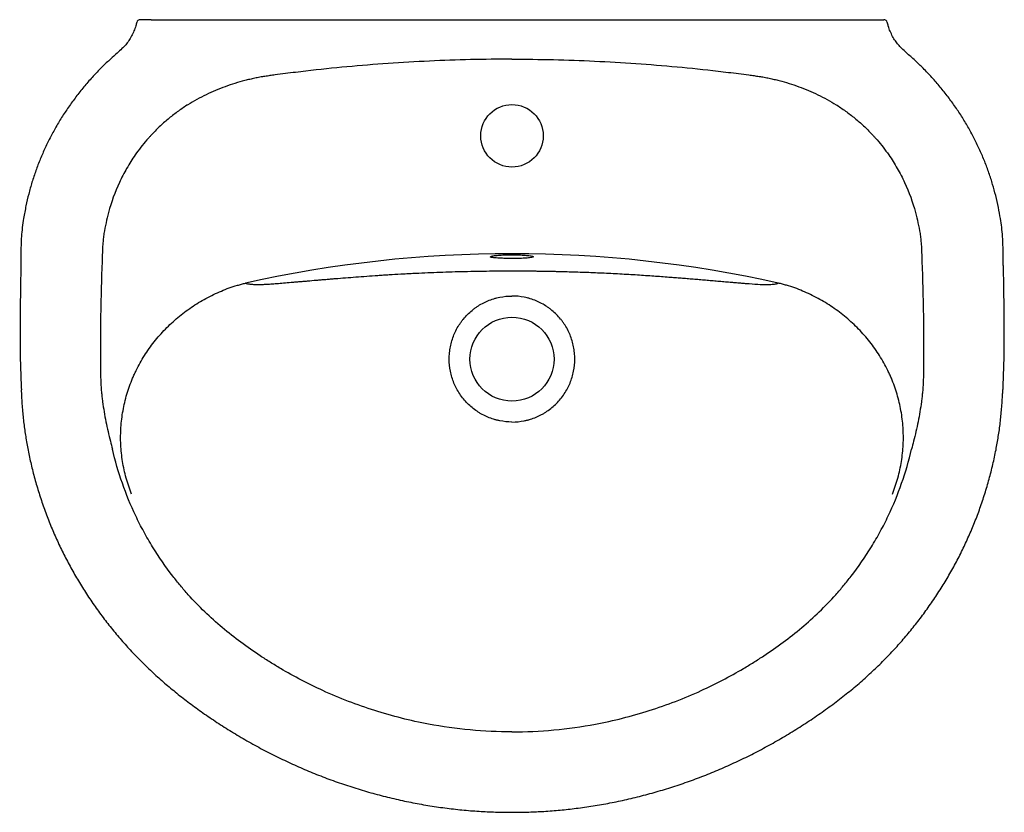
# Model space of a CAD drawing. Header units: millimetres. Extents: x 3629.054 to 3629.605, y 2138.893 to 2139.336.
import ezdxf

# ---------------------------------------------------------------- set-up
doc = ezdxf.new("R2010")
doc.units = ezdxf.units.MM
doc.layers.add('SANINDUSA', color=3, linetype='Continuous')

msp = doc.modelspace()

# ---------------------------------------------------------------- linework, layer by layer
at = {"layer": 'SANINDUSA'}
for p, q in [((3629.119424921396, 2139.334893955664), (3629.119454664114, 2139.334891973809)), ((3629.127497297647, 2139.336440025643), (3629.531175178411, 2139.336440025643)), ((3629.539247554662, 2139.334893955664), (3629.539217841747, 2139.334891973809)), ((3629.126319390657, 2139.270519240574), (3629.126307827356, 2139.270506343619)), ((3629.532353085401, 2139.270519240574), (3629.532364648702, 2139.270506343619))]:
    msp.add_line(p, q, dxfattribs=at)
for centre, radius in [((3629.329336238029, 2139.271440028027), 0.01750000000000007), ((3629.329336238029, 2139.146440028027), 0.0235)]:
    msp.add_circle(centre, radius, dxfattribs=at)
for centre, radius, start, end in [((3629.12137107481, 2139.334442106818), 0.001997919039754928, 90.02655640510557, 166.9289157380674), ((3629.537301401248, 2139.334442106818), 0.001997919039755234, 13.07108426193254, 89.97344359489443), ((3629.329336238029, 2138.525190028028), 0.6802916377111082, 77.35052198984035, 102.6494780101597)]:
    msp.add_arc(centre, radius, start, end, dxfattribs=at)
for points, knots in [([(3629.119385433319, 2139.334909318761), (3629.119238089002, 2139.33427803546), (3629.118858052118, 2139.332649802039), (3629.117917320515, 2139.330107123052), (3629.116610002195, 2139.327319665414), (3629.115063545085, 2139.324728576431), (3629.113256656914, 2139.322347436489), (3629.111063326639, 2139.320065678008), (3629.108192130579, 2139.31742546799), (3629.104410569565, 2139.314135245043), (3629.100105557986, 2139.310024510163), (3629.095504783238, 2139.305281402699), (3629.090946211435, 2139.300160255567), (3629.08647958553, 2139.294673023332), (3629.082265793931, 2139.288995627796), (3629.078322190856, 2139.283152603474), (3629.074658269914, 2139.277158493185), (3629.071282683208, 2139.271028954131), (3629.068203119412, 2139.264779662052), (3629.06542598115, 2139.258426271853), (3629.062957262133, 2139.251984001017), (3629.0607996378, 2139.245468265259), (3629.058968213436, 2139.238910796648), (3629.05740199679, 2139.232174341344), (3629.056225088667, 2139.22590013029), (3629.055370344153, 2139.220170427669), (3629.054906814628, 2139.21513082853), (3629.054686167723, 2139.209819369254), (3629.05462089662, 2139.204368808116), (3629.054583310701, 2139.200580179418), (3629.054565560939, 2139.198791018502)], [0, 0, 0, 0, 0.01248087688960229, 0.03219122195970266, 0.05207472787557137, 0.0717389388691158, 0.09020362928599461, 0.1095265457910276, 0.1326216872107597, 0.1653351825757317, 0.2060792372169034, 0.2472444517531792, 0.2926038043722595, 0.3381115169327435, 0.3835017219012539, 0.4287616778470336, 0.4738659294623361, 0.5187912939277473, 0.5635181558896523, 0.6080310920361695, 0.6523192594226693, 0.6963772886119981, 0.740205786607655, 0.7834318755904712, 0.8295708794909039, 0.863147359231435, 0.894995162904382, 0.9270108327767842, 0.965531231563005, 1, 1, 1, 1]), ([(3629.127497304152, 2139.336440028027), (3629.127084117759, 2139.336440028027), (3629.126677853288, 2139.336440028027), (3629.126078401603, 2139.336440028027), (3629.12588025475, 2139.336440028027), (3629.125487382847, 2139.336440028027), (3629.125292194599, 2139.336440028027), (3629.124724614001, 2139.336440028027), (3629.124365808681, 2139.336440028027), (3629.123687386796, 2139.336440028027), (3629.123366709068, 2139.336440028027), (3629.122794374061, 2139.336440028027), (3629.12253867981, 2139.336440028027), (3629.1222028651, 2139.336440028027), (3629.122099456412, 2139.336440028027), (3629.121913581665, 2139.336440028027), (3629.121747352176, 2139.336440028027), (3629.121620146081, 2139.336440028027), (3629.121512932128, 2139.336440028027), (3629.121469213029, 2139.336440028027), (3629.12137124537, 2139.336440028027), (3629.121348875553, 2139.336440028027), (3629.121370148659, 2139.336440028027)], [0, 0, 0, 0, 0.1250000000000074, 0.1250000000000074, 0.1875000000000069, 0.1875000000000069, 0.2500000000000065, 0.2500000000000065, 0.3750000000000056, 0.3750000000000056, 0.5000000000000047, 0.5000000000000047, 0.6250000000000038, 0.6250000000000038, 0.6875000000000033, 0.6875000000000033, 0.7500000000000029, 0.8125000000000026, 0.8125000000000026, 0.8750000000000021, 0.8750000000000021, 1, 1, 1, 1]), ([(3629.531175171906, 2139.336440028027), (3629.531588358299, 2139.336440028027), (3629.53199462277, 2139.336440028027), (3629.532594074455, 2139.336440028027), (3629.532792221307, 2139.336440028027), (3629.53318509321, 2139.336440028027), (3629.533380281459, 2139.336440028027), (3629.533947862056, 2139.336440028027), (3629.534306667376, 2139.336440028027), (3629.534985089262, 2139.336440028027), (3629.53530576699, 2139.336440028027), (3629.535878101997, 2139.336440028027), (3629.536133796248, 2139.336440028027), (3629.536469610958, 2139.336440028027), (3629.536573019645, 2139.336440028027), (3629.536758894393, 2139.336440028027), (3629.536925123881, 2139.336440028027), (3629.537052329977, 2139.336440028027), (3629.53715954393, 2139.336440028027), (3629.537203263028, 2139.336440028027), (3629.537301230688, 2139.336440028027), (3629.537323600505, 2139.336440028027), (3629.537302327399, 2139.336440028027)], [0, 0, 0, 0, 0.1250000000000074, 0.1250000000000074, 0.1875000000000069, 0.1875000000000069, 0.2500000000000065, 0.2500000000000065, 0.3750000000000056, 0.3750000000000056, 0.5000000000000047, 0.5000000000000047, 0.6250000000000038, 0.6250000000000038, 0.6875000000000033, 0.6875000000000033, 0.7500000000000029, 0.8125000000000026, 0.8125000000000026, 0.8750000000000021, 0.8750000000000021, 1, 1, 1, 1]), ([(3629.604101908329, 2139.198856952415), (3629.604097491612, 2139.199520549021), (3629.60407515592, 2139.202876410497), (3629.60402493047, 2139.208309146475), (3629.603802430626, 2139.214781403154), (3629.603297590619, 2139.22018701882), (3629.602494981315, 2139.225572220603), (3629.601405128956, 2139.231508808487), (3629.599959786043, 2139.23787954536), (3629.59820871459, 2139.244340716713), (3629.596168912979, 2139.25068977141), (3629.593792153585, 2139.257073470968), (3629.591110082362, 2139.263379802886), (3629.588126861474, 2139.269595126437), (3629.584846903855, 2139.275704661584), (3629.581275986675, 2139.281693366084), (3629.577420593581, 2139.287545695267), (3629.573288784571, 2139.293246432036), (3629.56888923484, 2139.298778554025), (3629.564232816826, 2139.304131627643), (3629.559539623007, 2139.309052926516), (3629.554781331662, 2139.313681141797), (3629.550666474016, 2139.317247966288), (3629.547472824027, 2139.320198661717), (3629.545392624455, 2139.322384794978), (3629.54368325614, 2139.324628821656), (3629.54217384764, 2139.32711431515), (3629.540834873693, 2139.32991064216), (3629.539843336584, 2139.332538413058), (3629.539447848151, 2139.334241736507), (3629.539292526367, 2139.334910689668)], [0, 0, 0, 0, 0.01278935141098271, 0.06467678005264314, 0.1047085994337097, 0.137556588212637, 0.1692451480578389, 0.2096119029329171, 0.2538559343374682, 0.2951038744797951, 0.338588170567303, 0.3823291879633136, 0.4263389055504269, 0.4706154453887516, 0.5151513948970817, 0.5599341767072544, 0.6049473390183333, 0.6501698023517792, 0.6955780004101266, 0.7411264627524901, 0.7868559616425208, 0.8266049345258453, 0.8689999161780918, 0.8917807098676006, 0.9103894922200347, 0.9270744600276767, 0.9460455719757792, 0.9663221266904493, 0.9867735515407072, 1, 1, 1, 1]), ([(3629.329336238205, 2139.314338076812), (3629.313916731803, 2139.314338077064), (3629.298495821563, 2139.313979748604), (3629.267718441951, 2139.312552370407), (3629.252356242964, 2139.311483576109), (3629.229352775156, 2139.309346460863), (3629.221691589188, 2139.308545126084), (3629.210209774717, 2139.307209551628), (3629.206383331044, 2139.306741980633), (3629.200648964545, 2139.306007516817), (3629.197783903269, 2139.305632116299), (3629.194922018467, 2139.305244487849), (3629.193014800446, 2139.304983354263), (3629.192061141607, 2139.30485297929), (3629.190159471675, 2139.304570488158), (3629.189211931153, 2139.304416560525), (3629.187327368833, 2139.304068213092), (3629.1863892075, 2139.30387817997), (3629.184518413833, 2139.303476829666), (3629.183585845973, 2139.303265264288), (3629.181724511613, 2139.302827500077), (3629.180796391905, 2139.302598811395), (3629.176170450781, 2139.301398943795), (3629.172516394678, 2139.300259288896), (3629.167106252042, 2139.298276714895), (3629.165314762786, 2139.297570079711), (3629.161755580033, 2139.296065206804), (3629.159986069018, 2139.29526584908), (3629.154727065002, 2139.292730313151), (3629.151313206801, 2139.290869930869), (3629.147993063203, 2139.288836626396)], [0, 0, 0, 0, 0.2499999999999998, 0.2499999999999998, 0.4999999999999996, 0.4999999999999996, 0.6249999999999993, 0.6249999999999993, 0.6874999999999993, 0.6874999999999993, 0.7187499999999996, 0.7343749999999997, 0.7343749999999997, 0.7499999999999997, 0.7499999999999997, 0.7656249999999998, 0.7656249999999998, 0.7812499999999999, 0.7812499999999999, 0.796875, 0.796875, 0.8125000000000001, 0.8125000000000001, 0.8749999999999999, 0.8749999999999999, 0.90625, 0.90625, 0.9375, 0.9375, 1, 1, 1, 1]), ([(3629.329336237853, 2139.314338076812), (3629.344755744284, 2139.314338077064), (3629.360176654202, 2139.313979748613), (3629.390954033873, 2139.312552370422), (3629.406316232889, 2139.311483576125), (3629.429319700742, 2139.309346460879), (3629.436980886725, 2139.308545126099), (3629.448462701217, 2139.307209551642), (3629.452289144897, 2139.306741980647), (3629.458023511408, 2139.306007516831), (3629.460888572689, 2139.305632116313), (3629.463750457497, 2139.305244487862), (3629.465657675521, 2139.304983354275), (3629.466611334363, 2139.304852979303), (3629.468513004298, 2139.304570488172), (3629.469460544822, 2139.304416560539), (3629.471345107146, 2139.304068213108), (3629.472283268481, 2139.303878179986), (3629.474154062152, 2139.303476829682), (3629.475086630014, 2139.303265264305), (3629.476947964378, 2139.302827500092), (3629.477876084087, 2139.302598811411), (3629.482502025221, 2139.301398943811), (3629.486156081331, 2139.300259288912), (3629.491566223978, 2139.29827671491), (3629.493357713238, 2139.297570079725), (3629.496916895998, 2139.296065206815), (3629.498686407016, 2139.295265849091), (3629.503945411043, 2139.292730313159), (3629.507359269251, 2139.290869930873), (3629.510679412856, 2139.288836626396)], [0, 0, 0, 0, 0.2499999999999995, 0.2499999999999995, 0.499999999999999, 0.499999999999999, 0.6249999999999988, 0.6249999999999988, 0.6874999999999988, 0.6874999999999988, 0.7187499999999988, 0.7343749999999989, 0.7343749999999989, 0.7499999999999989, 0.7499999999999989, 0.765624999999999, 0.765624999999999, 0.7812499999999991, 0.7812499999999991, 0.7968749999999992, 0.7968749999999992, 0.8124999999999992, 0.8124999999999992, 0.8749999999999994, 0.8749999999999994, 0.9062499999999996, 0.9062499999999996, 0.9374999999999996, 0.9374999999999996, 1, 1, 1, 1]), ([(3629.147475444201, 2139.288506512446), (3629.145658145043, 2139.287299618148), (3629.143864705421, 2139.286061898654), (3629.140350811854, 2139.283492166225), (3629.138632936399, 2139.282156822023), (3629.135284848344, 2139.279372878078), (3629.133651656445, 2139.277924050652), (3629.130481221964, 2139.274922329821), (3629.128945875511, 2139.273371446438), (3629.127460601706, 2139.271770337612)], [0, 0, 0, 0, 0.25, 0.25, 0.5, 0.5, 0.75, 0.75, 1, 1, 1, 1]), ([(3629.511197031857, 2139.288506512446), (3629.513014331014, 2139.287299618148), (3629.514807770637, 2139.286061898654), (3629.518321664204, 2139.283492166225), (3629.520039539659, 2139.282156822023), (3629.523387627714, 2139.279372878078), (3629.525020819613, 2139.277924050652), (3629.528191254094, 2139.274922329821), (3629.529726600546, 2139.273371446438), (3629.531211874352, 2139.271770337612)], [0, 0, 0, 0, 0.25, 0.25, 0.5, 0.5, 0.75, 0.75, 1, 1, 1, 1]), ([(3629.118594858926, 2139.260764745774), (3629.117736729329, 2139.259533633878), (3629.11690682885, 2139.258285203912), (3629.115308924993, 2139.255763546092), (3629.114539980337, 2139.254488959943), (3629.112322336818, 2139.250624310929), (3629.110963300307, 2139.247993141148), (3629.107233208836, 2139.239940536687), (3629.10520711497, 2139.234360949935), (3629.103655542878, 2139.228563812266)], [0, 0, 0, 0, 0.1250000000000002, 0.1250000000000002, 0.2500000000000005, 0.2500000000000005, 0.5, 0.5, 1, 1, 1, 1]), ([(3629.540077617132, 2139.260764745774), (3629.540935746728, 2139.259533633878), (3629.541765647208, 2139.258285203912), (3629.543363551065, 2139.255763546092), (3629.544132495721, 2139.254488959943), (3629.54635013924, 2139.250624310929), (3629.547709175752, 2139.247993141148), (3629.551439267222, 2139.239940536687), (3629.553465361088, 2139.234360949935), (3629.55501693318, 2139.228563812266)], [0, 0, 0, 0, 0.1250000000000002, 0.1250000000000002, 0.2500000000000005, 0.2500000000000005, 0.5, 0.5, 1, 1, 1, 1]), ([(3629.103655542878, 2139.228563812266), (3629.103132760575, 2139.226610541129), (3629.102666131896, 2139.224649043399), (3629.101819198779, 2139.220713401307), (3629.101431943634, 2139.218740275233), (3629.100964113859, 2139.215764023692), (3629.100829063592, 2139.214768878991), (3629.100607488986, 2139.212771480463), (3629.100519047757, 2139.211769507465), (3629.100309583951, 2139.208755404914), (3629.100238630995, 2139.206735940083), (3629.100161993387, 2139.204717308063)], [0, 0, 0, 0, 0.2500000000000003, 0.2500000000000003, 0.5000000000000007, 0.5000000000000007, 0.6249999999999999, 0.6249999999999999, 0.7499999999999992, 0.7499999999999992, 1, 1, 1, 1]), ([(3629.55501693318, 2139.228563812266), (3629.555539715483, 2139.226610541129), (3629.556006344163, 2139.224649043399), (3629.556853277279, 2139.220713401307), (3629.557240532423, 2139.218740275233), (3629.557708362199, 2139.215764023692), (3629.557843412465, 2139.214768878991), (3629.558064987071, 2139.212771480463), (3629.558153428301, 2139.211769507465), (3629.558362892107, 2139.208755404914), (3629.558433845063, 2139.206735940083), (3629.55851048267, 2139.204717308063)], [0, 0, 0, 0, 0.2499999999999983, 0.2499999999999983, 0.4999999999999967, 0.4999999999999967, 0.6249999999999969, 0.6249999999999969, 0.7499999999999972, 0.7499999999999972, 1, 1, 1, 1]), ([(3629.100161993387, 2139.204717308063), (3629.099788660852, 2139.194883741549), (3629.09948637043, 2139.185048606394), (3629.099209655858, 2139.170292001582), (3629.099146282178, 2139.165372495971), (3629.099082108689, 2139.15553210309), (3629.099085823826, 2139.150611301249), (3629.099088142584, 2139.145690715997)], [0, 0, 0, 0, 0.5000000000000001, 0.5000000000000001, 0.75, 0.75, 1, 1, 1, 1]), ([(3629.324838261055, 2139.202841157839), (3629.323637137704, 2139.202885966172), (3629.321684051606, 2139.202958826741), (3629.319293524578, 2139.203158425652), (3629.317723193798, 2139.203410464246), (3629.317096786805, 2139.203684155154), (3629.317548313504, 2139.203848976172), (3629.31767208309, 2139.203894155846)], [0, 0, 0, 0, 0.2497479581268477, 0.4061025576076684, 0.6558451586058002, 0.9056624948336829, 1, 1, 1, 1]), ([(3629.31767208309, 2139.203894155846), (3629.31779791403, 2139.203968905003), (3629.31812585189, 2139.204163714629), (3629.320123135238, 2139.204460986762), (3629.323237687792, 2139.204724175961), (3629.326522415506, 2139.20485488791), (3629.328600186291, 2139.204866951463), (3629.329336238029, 2139.204871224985)], [0, 0, 0, 0, 0.1493397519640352, 0.3892060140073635, 0.6289572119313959, 0.8685578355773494, 1, 1, 1, 1]), ([(3629.340900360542, 2139.203460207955), (3629.340896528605, 2139.203456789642), (3629.340764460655, 2139.203338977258), (3629.339273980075, 2139.20314862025), (3629.336530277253, 2139.20292667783), (3629.332991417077, 2139.202804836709), (3629.330301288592, 2139.202777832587), (3629.327614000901, 2139.20278158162), (3629.326134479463, 2139.202813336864), (3629.324838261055, 2139.202841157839)], [0, 0, 0, 0, 0.005945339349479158, 0.2049064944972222, 0.4037044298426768, 0.6023853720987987, 0.7732697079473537, 0.8013601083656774, 1, 1, 1, 1]), ([(3629.329336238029, 2139.204871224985), (3629.331012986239, 2139.204857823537), (3629.332425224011, 2139.20484728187), (3629.335094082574, 2139.204740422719), (3629.338298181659, 2139.204490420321), (3629.340425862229, 2139.204189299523), (3629.340831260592, 2139.203986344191), (3629.340996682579, 2139.203903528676)], [0, 0, 0, 0, 0.01477590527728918, 0.2817079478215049, 0.5487399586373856, 0.8158642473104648, 0.9999999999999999, 0.9999999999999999, 0.9999999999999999, 0.9999999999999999]), ([(3629.340996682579, 2139.203903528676), (3629.341111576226, 2139.203866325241), (3629.341585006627, 2139.203713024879), (3629.341195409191, 2139.203569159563), (3629.340900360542, 2139.203460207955)], [0, 0, 0, 0, 0.2426832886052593, 1, 1, 1, 1]), ([(3629.55851048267, 2139.204717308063), (3629.558883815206, 2139.194883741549), (3629.559186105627, 2139.185048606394), (3629.5594628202, 2139.170292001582), (3629.55952619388, 2139.165372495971), (3629.559590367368, 2139.15553210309), (3629.559586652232, 2139.150611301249), (3629.559584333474, 2139.145690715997)], [0, 0, 0, 0, 0.5000000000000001, 0.5000000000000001, 0.75, 0.75, 1, 1, 1, 1]), ([(3629.054626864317, 2139.198786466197), (3629.05458557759, 2139.196416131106), (3629.054245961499, 2139.176918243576), (3629.053911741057, 2139.1537084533), (3629.054738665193, 2139.132901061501), (3629.054885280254, 2139.129211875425)], [0, 0, 0, 0, 0.1022176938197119, 0.8408216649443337, 1, 1, 1, 1]), ([(3629.604044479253, 2139.198852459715), (3629.604086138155, 2139.196460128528), (3629.604426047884, 2139.17694025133), (3629.604761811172, 2139.153786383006), (3629.603939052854, 2139.133056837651), (3629.603795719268, 2139.129445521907)], [0, 0, 0, 0, 0.1034156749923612, 0.8438051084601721, 1, 1, 1, 1]), ([(3629.18035975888, 2139.188969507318), (3629.180581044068, 2139.188902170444), (3629.180816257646, 2139.188836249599), (3629.181332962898, 2139.188710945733), (3629.181615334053, 2139.18865148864), (3629.182005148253, 2139.188583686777), (3629.182084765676, 2139.188570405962), (3629.182247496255, 2139.188544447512), (3629.182330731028, 2139.188531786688), (3629.182573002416, 2139.188493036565), (3629.182731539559, 2139.188467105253), (3629.183095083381, 2139.188422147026), (3629.183286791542, 2139.18840135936), (3629.18368351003, 2139.188362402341), (3629.183890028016, 2139.188344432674), (3629.184538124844, 2139.188295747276), (3629.185008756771, 2139.188270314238), (3629.186047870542, 2139.188237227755), (3629.186616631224, 2139.188229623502), (3629.187856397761, 2139.188233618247), (3629.188527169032, 2139.18824512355), (3629.189985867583, 2139.188289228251), (3629.190763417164, 2139.188320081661), (3629.192045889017, 2139.188385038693), (3629.192493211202, 2139.188409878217), (3629.193434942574, 2139.188466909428), (3629.193928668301, 2139.188498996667), (3629.195473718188, 2139.188604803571), (3629.196590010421, 2139.188688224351), (3629.198961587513, 2139.188873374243), (3629.200218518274, 2139.188975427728), (3629.202889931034, 2139.189199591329), (3629.204298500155, 2139.189320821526), (3629.206460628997, 2139.189506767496), (3629.207188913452, 2139.189569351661), (3629.208659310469, 2139.189695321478), (3629.210150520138, 2139.189823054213), (3629.211697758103, 2139.18995615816), (3629.213280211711, 2139.190092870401), (3629.214091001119, 2139.190163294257), (3629.216567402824, 2139.190378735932), (3629.218274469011, 2139.190527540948), (3629.220857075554, 2139.190749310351), (3629.221721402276, 2139.190822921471), (3629.2234574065, 2139.190968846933), (3629.22432719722, 2139.191041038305), (3629.226080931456, 2139.191185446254), (3629.226965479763, 2139.19125773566), (3629.228759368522, 2139.191403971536), (3629.22966728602, 2139.191477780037), (3629.232421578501, 2139.191700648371), (3629.234298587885, 2139.191851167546), (3629.240032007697, 2139.192303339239), (3629.243991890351, 2139.192605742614), (3629.25011940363, 2139.19304883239), (3629.25219419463, 2139.193194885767), (3629.255342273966, 2139.193409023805), (3629.256398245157, 2139.193479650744), (3629.258521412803, 2139.193618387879), (3629.259589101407, 2139.193686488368), (3629.262804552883, 2139.193886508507), (3629.264965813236, 2139.194014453), (3629.268261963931, 2139.194200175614), (3629.269370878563, 2139.194261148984), (3629.2715905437, 2139.194379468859), (3629.274928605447, 2139.194552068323), (3629.278288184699, 2139.194709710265), (3629.282779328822, 2139.194906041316), (3629.285028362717, 2139.194997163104), (3629.291797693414, 2139.195249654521), (3629.29637070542, 2139.195391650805), (3629.305631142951, 2139.195623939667), (3629.310320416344, 2139.195714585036), (3629.317414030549, 2139.195806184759), (3629.319788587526, 2139.195829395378), (3629.324553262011, 2139.195860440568), (3629.32694378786, 2139.195868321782), (3629.329336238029, 2139.195866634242)], [0, 0, 0, 0, 0.03125000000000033, 0.03125000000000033, 0.06250000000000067, 0.06250000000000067, 0.07031250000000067, 0.07031250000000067, 0.07812500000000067, 0.07812500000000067, 0.09375000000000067, 0.09375000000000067, 0.1093750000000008, 0.1093750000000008, 0.1250000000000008, 0.1250000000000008, 0.1562500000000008, 0.1562500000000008, 0.1875000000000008, 0.1875000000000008, 0.2187500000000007, 0.2187500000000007, 0.2500000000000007, 0.2500000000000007, 0.2656250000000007, 0.2656250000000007, 0.2812500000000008, 0.2812500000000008, 0.3125000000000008, 0.3125000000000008, 0.3437500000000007, 0.3437500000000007, 0.3750000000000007, 0.3750000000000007, 0.3906250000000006, 0.3906250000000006, 0.4062500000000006, 0.4218750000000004, 0.4218750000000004, 0.4375000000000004, 0.4375000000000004, 0.4687500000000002, 0.4687500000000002, 0.4843750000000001, 0.4843750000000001, 0.4999999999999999, 0.4999999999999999, 0.5156249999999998, 0.5156249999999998, 0.5312499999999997, 0.5312499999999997, 0.5624999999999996, 0.5624999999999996, 0.6249999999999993, 0.6249999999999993, 0.6562499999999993, 0.6562499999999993, 0.6718749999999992, 0.6718749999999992, 0.6874999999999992, 0.6874999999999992, 0.7187499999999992, 0.7187499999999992, 0.7343749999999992, 0.7343749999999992, 0.7499999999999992, 0.7812499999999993, 0.7812499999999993, 0.8124999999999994, 0.8124999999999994, 0.8749999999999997, 0.8749999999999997, 0.9374999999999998, 0.9374999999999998, 0.9687499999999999, 0.9687499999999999, 1, 1, 1, 1]), ([(3629.329336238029, 2139.19586676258), (3629.329786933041, 2139.195866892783), (3629.330686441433, 2139.195867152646), (3629.332032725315, 2139.195865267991), (3629.333373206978, 2139.195861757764), (3629.33470787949, 2139.195856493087), (3629.336036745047, 2139.195849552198), (3629.337359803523, 2139.195840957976), (3629.338677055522, 2139.195830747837), (3629.339988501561, 2139.19581895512), (3629.341294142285, 2139.195805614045), (3629.342593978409, 2139.195790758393), (3629.343888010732, 2139.195774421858), (3629.34517624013, 2139.19575663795), (3629.346458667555, 2139.195737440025), (3629.347735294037, 2139.195716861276), (3629.34900612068, 2139.195694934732), (3629.350271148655, 2139.195671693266), (3629.351530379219, 2139.195647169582), (3629.352783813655, 2139.19562139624), (3629.354031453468, 2139.195594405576), (3629.355273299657, 2139.195566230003), (3629.356509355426, 2139.19553690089), (3629.357739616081, 2139.19550645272), (3629.358964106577, 2139.19547490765), (3629.361386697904, 2139.195410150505), (3629.365022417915, 2139.195303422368), (3629.369874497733, 2139.19513978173), (3629.374771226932, 2139.194952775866), (3629.37971267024, 2139.194741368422), (3629.384698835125, 2139.194504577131), (3629.391330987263, 2139.1941575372), (3629.399378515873, 2139.193677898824), (3629.408550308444, 2139.193057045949), (3629.415514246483, 2139.19254092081), (3629.42055152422, 2139.192153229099), (3629.423932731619, 2139.191888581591), (3629.427326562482, 2139.191617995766), (3629.430732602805, 2139.191341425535), (3629.434151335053, 2139.191058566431), (3629.437581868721, 2139.190769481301), (3629.440444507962, 2139.190523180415), (3629.442743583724, 2139.190323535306), (3629.444479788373, 2139.19017317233), (3629.446207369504, 2139.190023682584), (3629.447925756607, 2139.18987529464), (3629.449635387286, 2139.189727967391), (3629.451612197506, 2139.189558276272), (3629.453794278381, 2139.189370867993), (3629.456113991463, 2139.189172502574), (3629.458247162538, 2139.188993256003), (3629.462006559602, 2139.18868726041), (3629.466890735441, 2139.188342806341), (3629.471701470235, 2139.188182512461), (3629.475011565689, 2139.188323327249), (3629.476759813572, 2139.188575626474), (3629.477788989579, 2139.188817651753), (3629.478128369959, 2139.188916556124), (3629.478310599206, 2139.18896966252)], [0, 0, 0, 0, 0.00676272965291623, 0.01349722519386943, 0.0202039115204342, 0.02688321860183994, 0.03353558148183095, 0.04016144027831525, 0.04676124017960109, 0.05333543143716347, 0.05988446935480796, 0.06640881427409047, 0.07290893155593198, 0.07938529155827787, 0.0858383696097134, 0.09226864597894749, 0.09867660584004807, 0.1050627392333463, 0.1114275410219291, 0.1177715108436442, 0.1240951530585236, 0.1303989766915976, 0.1366834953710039, 0.1429492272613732, 0.149196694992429, 0.1554264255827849, 0.1801035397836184, 0.2052042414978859, 0.2307522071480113, 0.256769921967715, 0.283278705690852, 0.3102987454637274, 0.3636548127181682, 0.4150158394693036, 0.4645592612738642, 0.4846834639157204, 0.505274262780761, 0.5263483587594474, 0.5479213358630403, 0.5700077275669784, 0.5926210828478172, 0.6157740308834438, 0.6277152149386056, 0.6397750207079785, 0.6519565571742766, 0.664262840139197, 0.6766967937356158, 0.6892612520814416, 0.7081012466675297, 0.7259389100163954, 0.7427818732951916, 0.7586393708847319, 0.8178137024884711, 0.8737778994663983, 0.9194522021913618, 0.9702385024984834, 0.9840196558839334, 1, 1, 1, 1]), ([(3629.116595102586, 2139.070821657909), (3629.115997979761, 2139.072305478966), (3629.115441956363, 2139.073807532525), (3629.114416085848, 2139.0768376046), (3629.113944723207, 2139.078370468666), (3629.112665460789, 2139.082988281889), (3629.11199235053, 2139.086087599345), (3629.110994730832, 2139.092326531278), (3629.110670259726, 2139.095466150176), (3629.110446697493, 2139.10020599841), (3629.110416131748, 2139.101791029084), (3629.110437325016, 2139.104176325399), (3629.110455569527, 2139.104972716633), (3629.110514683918, 2139.106568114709), (3629.110555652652, 2139.107368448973), (3629.110816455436, 2139.111357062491), (3629.111202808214, 2139.114505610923), (3629.112316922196, 2139.12072134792), (3629.113044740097, 2139.123788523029), (3629.114839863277, 2139.129841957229), (3629.115907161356, 2139.132828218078), (3629.117459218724, 2139.13650909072), (3629.117780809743, 2139.137243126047), (3629.118441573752, 2139.138696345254), (3629.118781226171, 2139.139416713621), (3629.119827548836, 2139.141559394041), (3629.120561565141, 2139.142963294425), (3629.122870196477, 2139.1471032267), (3629.12455113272, 2139.149767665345), (3629.128188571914, 2139.154910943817), (3629.130145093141, 2139.157389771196), (3629.133286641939, 2139.160968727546), (3629.134369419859, 2139.162139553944), (3629.136600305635, 2139.164429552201), (3629.137741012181, 2139.165541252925), (3629.141236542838, 2139.168779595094), (3629.143664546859, 2139.170809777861), (3629.148708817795, 2139.174622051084), (3629.151324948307, 2139.17640428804), (3629.155391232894, 2139.17889084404), (3629.15677128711, 2139.179688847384), (3629.159576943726, 2139.181218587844), (3629.160994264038, 2139.181945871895), (3629.165290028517, 2139.184014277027), (3629.168211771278, 2139.185243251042), (3629.172689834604, 2139.186840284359), (3629.174198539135, 2139.187331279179), (3629.176488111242, 2139.187999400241), (3629.177255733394, 2139.188210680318), (3629.17880043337, 2139.188608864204), (3629.179579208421, 2139.18879614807), (3629.180359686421, 2139.188969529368)], [0, 0, 0, 0, 0.03124999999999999, 0.03124999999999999, 0.06249999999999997, 0.06249999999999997, 0.1249999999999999, 0.1249999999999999, 0.1874999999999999, 0.1874999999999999, 0.2187499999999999, 0.2187499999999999, 0.2343750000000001, 0.2343750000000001, 0.2500000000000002, 0.2500000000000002, 0.3125000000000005, 0.3125000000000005, 0.3750000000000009, 0.3750000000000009, 0.4375000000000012, 0.4375000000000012, 0.4531250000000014, 0.4531250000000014, 0.4687500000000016, 0.4687500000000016, 0.5000000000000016, 0.5000000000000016, 0.5625000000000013, 0.5625000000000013, 0.625000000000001, 0.625000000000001, 0.6562500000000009, 0.6562500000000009, 0.6875000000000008, 0.6875000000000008, 0.7500000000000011, 0.7500000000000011, 0.8125000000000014, 0.8125000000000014, 0.8437500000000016, 0.8437500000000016, 0.8750000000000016, 0.8750000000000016, 0.9375000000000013, 0.9375000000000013, 0.9687500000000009, 0.9687500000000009, 0.9843750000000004, 0.9843750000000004, 1, 1, 1, 1]), ([(3629.542077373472, 2139.070821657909), (3629.542674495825, 2139.072305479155), (3629.543230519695, 2139.073807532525), (3629.54425639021, 2139.0768376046), (3629.544727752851, 2139.078370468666), (3629.546007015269, 2139.082988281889), (3629.546680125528, 2139.086087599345), (3629.547677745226, 2139.092326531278), (3629.548002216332, 2139.095466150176), (3629.548225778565, 2139.10020599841), (3629.54825634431, 2139.101791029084), (3629.548235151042, 2139.104176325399), (3629.54821690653, 2139.104972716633), (3629.54815779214, 2139.106568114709), (3629.548116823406, 2139.107368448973), (3629.547856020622, 2139.111357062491), (3629.547469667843, 2139.114505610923), (3629.546355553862, 2139.12072134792), (3629.545627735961, 2139.123788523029), (3629.543832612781, 2139.129841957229), (3629.542765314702, 2139.132828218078), (3629.541213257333, 2139.13650909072), (3629.540891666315, 2139.137243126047), (3629.540230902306, 2139.138696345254), (3629.539891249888, 2139.139416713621), (3629.538844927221, 2139.141559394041), (3629.538110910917, 2139.142963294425), (3629.535802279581, 2139.1471032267), (3629.534121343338, 2139.149767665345), (3629.530483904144, 2139.154910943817), (3629.528527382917, 2139.157389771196), (3629.525385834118, 2139.160968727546), (3629.524303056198, 2139.162139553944), (3629.522072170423, 2139.164429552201), (3629.520931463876, 2139.165541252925), (3629.51743593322, 2139.168779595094), (3629.515007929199, 2139.170809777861), (3629.509963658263, 2139.174622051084), (3629.507347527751, 2139.17640428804), (3629.503281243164, 2139.17889084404), (3629.501901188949, 2139.179688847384), (3629.499095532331, 2139.181218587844), (3629.49767821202, 2139.181945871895), (3629.493382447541, 2139.184014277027), (3629.49046070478, 2139.185243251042), (3629.485982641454, 2139.186840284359), (3629.484473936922, 2139.187331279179), (3629.482184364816, 2139.187999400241), (3629.481416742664, 2139.188210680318), (3629.479872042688, 2139.188608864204), (3629.479093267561, 2139.18879614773), (3629.478312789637, 2139.188969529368)], [0, 0, 0, 0, 0.03124999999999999, 0.03124999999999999, 0.06249999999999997, 0.06249999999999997, 0.1249999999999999, 0.1249999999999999, 0.1874999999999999, 0.1874999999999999, 0.2187499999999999, 0.2187499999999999, 0.2343750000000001, 0.2343750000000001, 0.2500000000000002, 0.2500000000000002, 0.3125000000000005, 0.3125000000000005, 0.3750000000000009, 0.3750000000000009, 0.4375000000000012, 0.4375000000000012, 0.4531250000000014, 0.4531250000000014, 0.4687500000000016, 0.4687500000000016, 0.5000000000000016, 0.5000000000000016, 0.5625000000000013, 0.5625000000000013, 0.625000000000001, 0.625000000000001, 0.6562500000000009, 0.6562500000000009, 0.6875000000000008, 0.6875000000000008, 0.7500000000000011, 0.7500000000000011, 0.8125000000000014, 0.8125000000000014, 0.8437500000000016, 0.8437500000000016, 0.8750000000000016, 0.8750000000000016, 0.9375000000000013, 0.9375000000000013, 0.9687500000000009, 0.9687500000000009, 0.9843750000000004, 0.9843750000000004, 1, 1, 1, 1]), ([(3629.329336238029, 2139.111262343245), (3629.32701237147, 2139.111262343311), (3629.324713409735, 2139.111493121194), (3629.321870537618, 2139.112067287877), (3629.321303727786, 2139.112196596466), (3629.320183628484, 2139.112481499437), (3629.319629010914, 2139.112637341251), (3629.317981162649, 2139.113144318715), (3629.316903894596, 2139.113534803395), (3629.314791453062, 2139.114419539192), (3629.313756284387, 2139.114913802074), (3629.312235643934, 2139.115734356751), (3629.311734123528, 2139.116021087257), (3629.310741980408, 2139.11662141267), (3629.310252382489, 2139.116934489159), (3629.307857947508, 2139.118549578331), (3629.306091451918, 2139.120010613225), (3629.303660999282, 2139.122450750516), (3629.302887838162, 2139.123306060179), (3629.301418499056, 2139.12510394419), (3629.300732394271, 2139.12603440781), (3629.298824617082, 2139.128904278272), (3629.297747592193, 2139.130926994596), (3629.296428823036, 2139.134127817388), (3629.296038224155, 2139.135227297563), (3629.295374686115, 2139.137435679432), (3629.295099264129, 2139.138549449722), (3629.29443852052, 2139.141918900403), (3629.294218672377, 2139.14420271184), (3629.294227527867, 2139.14768599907), (3629.294289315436, 2139.148841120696), (3629.294517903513, 2139.151133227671), (3629.294686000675, 2139.152271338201), (3629.295129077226, 2139.154531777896), (3629.295403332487, 2139.155655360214), (3629.296064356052, 2139.157881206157), (3629.296448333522, 2139.158968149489), (3629.29775009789, 2139.162156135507), (3629.298819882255, 2139.164183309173), (3629.300415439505, 2139.166591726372), (3629.300748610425, 2139.167068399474), (3629.301436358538, 2139.168000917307), (3629.301790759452, 2139.168456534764), (3629.302884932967, 2139.169792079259), (3629.303654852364, 2139.17064152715), (3629.305272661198, 2139.172261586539), (3629.306120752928, 2139.173031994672), (3629.307452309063, 2139.174127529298), (3629.307906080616, 2139.17448267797), (3629.308833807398, 2139.175172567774), (3629.309309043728, 2139.175508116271), (3629.31171333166, 2139.177118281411), (3629.313734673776, 2139.178200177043), (3629.316909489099, 2139.179522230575), (3629.317991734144, 2139.179912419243), (3629.319652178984, 2139.180419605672), (3629.320212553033, 2139.180575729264), (3629.321334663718, 2139.180858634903), (3629.321897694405, 2139.180985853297), (3629.324722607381, 2139.181551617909), (3629.327013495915, 2139.181781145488), (3629.329336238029, 2139.181781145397)], [0, 0, 0, 0, 0.06249999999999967, 0.06249999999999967, 0.07812499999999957, 0.07812499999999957, 0.09374999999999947, 0.09374999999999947, 0.1249999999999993, 0.1249999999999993, 0.1562499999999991, 0.1562499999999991, 0.1718749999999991, 0.1718749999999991, 0.1874999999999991, 0.1874999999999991, 0.2499999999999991, 0.2499999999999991, 0.2812499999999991, 0.2812499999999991, 0.3124999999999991, 0.3124999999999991, 0.3749999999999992, 0.3749999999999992, 0.4062499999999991, 0.4062499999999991, 0.4374999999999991, 0.4374999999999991, 0.499999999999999, 0.499999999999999, 0.531249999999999, 0.531249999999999, 0.5624999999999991, 0.5624999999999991, 0.593749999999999, 0.593749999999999, 0.624999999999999, 0.624999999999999, 0.687499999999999, 0.687499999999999, 0.703124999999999, 0.703124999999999, 0.718749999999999, 0.718749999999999, 0.7499999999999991, 0.7499999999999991, 0.7812499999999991, 0.7812499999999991, 0.7968749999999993, 0.7968749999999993, 0.8124999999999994, 0.8124999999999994, 0.8749999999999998, 0.8749999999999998, 0.9062499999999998, 0.9062499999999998, 0.9218749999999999, 0.9218749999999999, 0.9374999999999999, 0.9374999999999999, 1, 1, 1, 1]), ([(3629.329336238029, 2139.111262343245), (3629.331660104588, 2139.111262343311), (3629.333959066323, 2139.111493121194), (3629.336801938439, 2139.112067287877), (3629.337368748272, 2139.112196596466), (3629.338488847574, 2139.112481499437), (3629.339043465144, 2139.112637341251), (3629.340691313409, 2139.113144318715), (3629.341768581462, 2139.113534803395), (3629.343881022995, 2139.114419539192), (3629.344916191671, 2139.114913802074), (3629.346436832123, 2139.115734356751), (3629.34693835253, 2139.116021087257), (3629.34793049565, 2139.11662141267), (3629.348420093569, 2139.116934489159), (3629.35081452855, 2139.118549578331), (3629.35258102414, 2139.120010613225), (3629.355011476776, 2139.122450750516), (3629.355784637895, 2139.123306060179), (3629.357253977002, 2139.12510394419), (3629.357940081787, 2139.12603440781), (3629.359847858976, 2139.128904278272), (3629.360924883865, 2139.130926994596), (3629.362243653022, 2139.134127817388), (3629.362634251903, 2139.135227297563), (3629.363297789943, 2139.137435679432), (3629.363573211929, 2139.138549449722), (3629.364233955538, 2139.141918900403), (3629.364453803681, 2139.14420271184), (3629.36444494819, 2139.14768599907), (3629.364383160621, 2139.148841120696), (3629.364154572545, 2139.151133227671), (3629.363986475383, 2139.152271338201), (3629.363543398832, 2139.154531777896), (3629.363269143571, 2139.155655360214), (3629.362608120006, 2139.157881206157), (3629.362224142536, 2139.158968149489), (3629.360922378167, 2139.162156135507), (3629.359852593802, 2139.164183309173), (3629.358257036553, 2139.166591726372), (3629.357923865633, 2139.167068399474), (3629.357236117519, 2139.168000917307), (3629.356881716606, 2139.168456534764), (3629.355787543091, 2139.169792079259), (3629.355017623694, 2139.17064152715), (3629.35339981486, 2139.172261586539), (3629.35255172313, 2139.173031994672), (3629.351220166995, 2139.174127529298), (3629.350766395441, 2139.17448267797), (3629.34983866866, 2139.175172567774), (3629.34936343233, 2139.175508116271), (3629.346959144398, 2139.177118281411), (3629.344937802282, 2139.178200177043), (3629.341762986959, 2139.179522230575), (3629.340680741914, 2139.179912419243), (3629.339020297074, 2139.180419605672), (3629.338459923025, 2139.180575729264), (3629.33733781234, 2139.180858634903), (3629.336774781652, 2139.180985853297), (3629.333949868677, 2139.181551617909), (3629.331658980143, 2139.181781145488), (3629.329336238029, 2139.181781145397)], [0, 0, 0, 0, 0.06249999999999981, 0.06249999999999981, 0.07812499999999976, 0.07812499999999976, 0.09374999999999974, 0.09374999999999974, 0.1249999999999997, 0.1249999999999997, 0.1562499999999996, 0.1562499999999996, 0.1718749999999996, 0.1718749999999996, 0.1874999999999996, 0.1874999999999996, 0.2499999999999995, 0.2499999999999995, 0.2812499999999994, 0.2812499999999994, 0.3124999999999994, 0.3124999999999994, 0.3749999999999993, 0.3749999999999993, 0.4062499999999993, 0.4062499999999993, 0.4374999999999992, 0.4374999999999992, 0.4999999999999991, 0.4999999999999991, 0.531249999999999, 0.531249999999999, 0.5624999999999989, 0.5624999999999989, 0.5937499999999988, 0.5937499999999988, 0.6249999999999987, 0.6249999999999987, 0.6874999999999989, 0.6874999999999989, 0.7031249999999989, 0.7031249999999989, 0.718749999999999, 0.718749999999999, 0.7499999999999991, 0.7499999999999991, 0.7812499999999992, 0.7812499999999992, 0.7968749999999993, 0.7968749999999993, 0.8124999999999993, 0.8124999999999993, 0.8749999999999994, 0.8749999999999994, 0.9062499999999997, 0.9062499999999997, 0.9218749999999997, 0.9218749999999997, 0.9374999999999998, 0.9374999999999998, 1, 1, 1, 1]), ([(3629.099088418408, 2139.145241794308), (3629.099089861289, 2139.143338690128), (3629.099110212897, 2139.141436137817), (3629.099166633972, 2139.138583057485), (3629.099189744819, 2139.137631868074), (3629.099243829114, 2139.135731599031), (3629.099273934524, 2139.134782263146), (3629.099351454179, 2139.132886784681), (3629.099397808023, 2139.131940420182), (3629.099522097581, 2139.130053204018), (3629.099598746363, 2139.129112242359), (3629.099775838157, 2139.12723469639), (3629.099878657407, 2139.126298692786), (3629.100096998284, 2139.12442941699), (3629.100214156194, 2139.123496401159), (3629.1005879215, 2139.120701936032), (3629.100865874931, 2139.118844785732), (3629.101486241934, 2139.115143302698), (3629.101827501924, 2139.113298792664), (3629.102933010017, 2139.107781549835), (3629.103776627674, 2139.104124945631), (3629.104696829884, 2139.100480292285)], [0, 0, 0, 0, 0.1249999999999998, 0.1249999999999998, 0.1874999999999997, 0.1874999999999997, 0.2499999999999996, 0.2499999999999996, 0.3124999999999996, 0.3124999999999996, 0.3749999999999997, 0.3749999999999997, 0.4374999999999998, 0.4374999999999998, 0.4999999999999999, 0.4999999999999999, 0.6249999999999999, 0.6249999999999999, 0.7499999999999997, 0.7499999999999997, 1, 1, 1, 1]), ([(3629.55958405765, 2139.145241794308), (3629.559582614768, 2139.143338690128), (3629.559562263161, 2139.141436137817), (3629.559505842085, 2139.138583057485), (3629.559482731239, 2139.137631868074), (3629.559428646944, 2139.135731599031), (3629.559398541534, 2139.134782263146), (3629.559321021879, 2139.132886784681), (3629.559274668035, 2139.131940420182), (3629.559150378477, 2139.130053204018), (3629.559073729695, 2139.129112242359), (3629.558896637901, 2139.12723469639), (3629.558793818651, 2139.126298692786), (3629.558575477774, 2139.12442941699), (3629.558458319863, 2139.123496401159), (3629.558084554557, 2139.120701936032), (3629.557806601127, 2139.118844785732), (3629.557186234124, 2139.115143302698), (3629.556844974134, 2139.113298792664), (3629.555739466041, 2139.107781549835), (3629.554895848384, 2139.104124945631), (3629.553975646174, 2139.100480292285)], [0, 0, 0, 0, 0.1249999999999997, 0.1249999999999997, 0.1874999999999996, 0.1874999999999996, 0.2499999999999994, 0.2499999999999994, 0.3124999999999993, 0.3124999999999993, 0.3749999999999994, 0.3749999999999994, 0.4374999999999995, 0.4374999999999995, 0.4999999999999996, 0.4999999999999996, 0.6249999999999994, 0.6249999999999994, 0.7499999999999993, 0.7499999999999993, 1, 1, 1, 1]), ([(3629.054822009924, 2139.129206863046), (3629.054868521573, 2139.128019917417), (3629.055025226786, 2139.124020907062), (3629.055531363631, 2139.117430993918), (3629.056345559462, 2139.109600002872), (3629.05742887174, 2139.102011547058), (3629.058823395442, 2139.094403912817), (3629.060555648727, 2139.086513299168), (3629.062629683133, 2139.07848869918), (3629.065042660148, 2139.07040061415), (3629.067764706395, 2139.062373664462), (3629.070788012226, 2139.0544374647), (3629.074102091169, 2139.046623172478), (3629.077694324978, 2139.0389607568), (3629.081562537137, 2139.031459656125), (3629.085715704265, 2139.024092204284), (3629.090163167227, 2139.016836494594), (3629.094908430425, 2139.009693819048), (3629.099933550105, 2139.002697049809), (3629.105219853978, 2138.995876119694), (3629.110745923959, 2138.989261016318), (3629.116487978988, 2138.982879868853), (3629.122430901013, 2138.976750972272), (3629.128603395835, 2138.97084037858), (3629.135053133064, 2138.965085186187), (3629.141838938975, 2138.959435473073), (3629.148979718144, 2138.953882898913), (3629.156476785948, 2138.94843517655), (3629.164329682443, 2138.943100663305), (3629.172538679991, 2138.937888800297), (3629.181057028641, 2138.932830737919), (3629.189786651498, 2138.928015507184), (3629.198639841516, 2138.923497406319), (3629.207572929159, 2138.919295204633), (3629.216612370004, 2138.915394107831), (3629.2257626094, 2138.91179125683), (3629.235025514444, 2138.908485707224), (3629.244380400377, 2138.905482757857), (3629.253797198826, 2138.90279321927), (3629.263250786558, 2138.900423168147), (3629.272734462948, 2138.898371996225), (3629.282248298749, 2138.896638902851), (3629.291785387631, 2138.895222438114), (3629.301344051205, 2138.894128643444), (3629.310779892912, 2138.893345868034), (3629.320023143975, 2138.892954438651), (3629.326162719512, 2138.892829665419), (3629.329243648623, 2138.892823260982), (3629.329335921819, 2138.892823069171)], [0, 0, 0, 0, 0.0089203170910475, 0.03005398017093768, 0.04961912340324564, 0.06803961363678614, 0.08760400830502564, 0.107689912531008, 0.1286957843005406, 0.1498331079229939, 0.1710613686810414, 0.1923341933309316, 0.2135963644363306, 0.2347903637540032, 0.2558725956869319, 0.276962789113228, 0.2982901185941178, 0.3197694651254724, 0.3413475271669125, 0.3629680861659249, 0.3845620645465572, 0.4060647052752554, 0.4274201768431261, 0.4486592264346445, 0.4702302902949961, 0.4923235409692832, 0.5149574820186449, 0.5381486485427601, 0.5619079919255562, 0.5862398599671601, 0.6111614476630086, 0.6362955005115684, 0.6610968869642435, 0.6857922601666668, 0.710420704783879, 0.7350208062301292, 0.7596311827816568, 0.784267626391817, 0.8087926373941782, 0.8331647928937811, 0.8574468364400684, 0.8816473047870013, 0.9057753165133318, 0.9298406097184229, 0.9538889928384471, 0.9768626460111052, 0.9993070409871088, 1, 1, 1, 1]), ([(3629.32933651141, 2138.892823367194), (3629.329439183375, 2138.892823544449), (3629.332591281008, 2138.892828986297), (3629.338549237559, 2138.892953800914), (3629.347420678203, 2138.893324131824), (3629.356229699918, 2138.894028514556), (3629.365397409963, 2138.895033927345), (3629.374706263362, 2138.896360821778), (3629.384169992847, 2138.898026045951), (3629.393605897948, 2138.900005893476), (3629.403007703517, 2138.902299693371), (3629.412366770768, 2138.904906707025), (3629.42166382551, 2138.907822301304), (3629.430884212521, 2138.911040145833), (3629.440006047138, 2138.914556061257), (3629.449020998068, 2138.91836807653), (3629.4579209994, 2138.922472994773), (3629.466708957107, 2138.926872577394), (3629.475388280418, 2138.931568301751), (3629.483968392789, 2138.936569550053), (3629.492452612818, 2138.941864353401), (3629.500734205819, 2138.947407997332), (3629.508701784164, 2138.953134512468), (3629.51626452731, 2138.958972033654), (3629.523423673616, 2138.96490982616), (3629.530183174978, 2138.970939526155), (3629.536553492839, 2138.977057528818), (3629.542561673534, 2138.983284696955), (3629.548278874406, 2138.989669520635), (3629.553758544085, 2138.996257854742), (3629.559019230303, 2139.003073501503), (3629.564038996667, 2139.01009193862), (3629.568795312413, 2139.017284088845), (3629.573267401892, 2139.024619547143), (3629.577441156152, 2139.03207319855), (3629.581306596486, 2139.039630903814), (3629.584872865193, 2139.04730506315), (3629.588153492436, 2139.055109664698), (3629.591151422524, 2139.063053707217), (3629.593856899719, 2139.071115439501), (3629.596257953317, 2139.079263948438), (3629.59834582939, 2139.087467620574), (3629.600048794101, 2139.095404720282), (3629.601436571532, 2139.103206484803), (3629.602481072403, 2139.110860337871), (3629.603259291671, 2139.118852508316), (3629.603707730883, 2139.125041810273), (3629.603838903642, 2139.128636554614), (3629.603868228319, 2139.129440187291)], [0, 0, 0, 0, 0.0007706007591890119, 0.02365795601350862, 0.04472067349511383, 0.06740424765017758, 0.0899693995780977, 0.1139320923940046, 0.1379641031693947, 0.1620777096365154, 0.1862821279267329, 0.2105860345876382, 0.2349833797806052, 0.2593990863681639, 0.283870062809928, 0.3083437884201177, 0.3328482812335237, 0.3574187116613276, 0.382093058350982, 0.4069006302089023, 0.4319458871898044, 0.4571422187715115, 0.4816847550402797, 0.5055754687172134, 0.5288322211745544, 0.5514791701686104, 0.5735453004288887, 0.5951076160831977, 0.6164090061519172, 0.6378559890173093, 0.659409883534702, 0.6810148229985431, 0.7026048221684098, 0.7241120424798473, 0.7454810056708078, 0.7667065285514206, 0.7878094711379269, 0.8089798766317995, 0.8302337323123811, 0.8515229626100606, 0.8727885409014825, 0.8939770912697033, 0.9150429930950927, 0.9337016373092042, 0.9534397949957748, 0.9730024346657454, 0.9939644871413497, 1, 1, 1, 1]), ([(3629.139662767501, 2139.024926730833), (3629.135589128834, 2139.03019480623), (3629.131813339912, 2139.0356666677), (3629.127460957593, 2139.042757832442), (3629.126609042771, 2139.044188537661), (3629.124948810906, 2139.047063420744), (3629.124139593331, 2139.048509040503), (3629.121774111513, 2139.052870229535), (3629.120279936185, 2139.055810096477), (3629.116044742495, 2139.064726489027), (3629.11355305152, 2139.070800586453), (3629.109219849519, 2139.08320323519), (3629.107377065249, 2139.089531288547), (3629.10587033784, 2139.095990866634)], [0, 0, 0, 0, 0.250000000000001, 0.250000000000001, 0.3125000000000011, 0.3125000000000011, 0.3750000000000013, 0.3750000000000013, 0.500000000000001, 0.500000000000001, 0.7500000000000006, 0.7500000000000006, 1, 1, 1, 1]), ([(3629.519009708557, 2139.024926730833), (3629.523083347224, 2139.03019480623), (3629.526859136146, 2139.0356666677), (3629.531211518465, 2139.042757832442), (3629.532063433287, 2139.044188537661), (3629.533723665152, 2139.047063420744), (3629.534532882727, 2139.048509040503), (3629.536898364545, 2139.052870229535), (3629.538392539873, 2139.055810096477), (3629.542627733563, 2139.064726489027), (3629.545119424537, 2139.070800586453), (3629.549452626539, 2139.08320323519), (3629.551295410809, 2139.089531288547), (3629.552802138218, 2139.095990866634)], [0, 0, 0, 0, 0.250000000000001, 0.250000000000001, 0.3125000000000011, 0.3125000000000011, 0.3750000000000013, 0.3750000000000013, 0.500000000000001, 0.500000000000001, 0.7500000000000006, 0.7500000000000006, 1, 1, 1, 1]), ([(3629.223513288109, 2138.960962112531), (3629.215407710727, 2138.964666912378), (3629.207518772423, 2138.968780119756), (3629.197933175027, 2138.974440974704), (3629.196028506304, 2138.975600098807), (3629.192259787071, 2138.97796252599), (3629.190394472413, 2138.979166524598), (3629.184854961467, 2138.982846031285), (3629.181235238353, 2138.985386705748), (3629.174148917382, 2138.990651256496), (3629.170683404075, 2138.993376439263), (3629.163933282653, 2138.999043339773), (3629.160651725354, 2139.001988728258), (3629.15429083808, 2139.008121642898), (3629.151213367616, 2139.01131140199), (3629.146754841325, 2139.016284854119), (3629.145293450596, 2139.017975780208), (3629.142430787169, 2139.021412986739), (3629.141031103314, 2139.023157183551), (3629.139662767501, 2139.024926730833)], [0, 0, 0, 0, 0.2500000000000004, 0.2500000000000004, 0.3125000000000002, 0.3125000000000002, 0.3749999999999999, 0.3749999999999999, 0.5, 0.5, 0.6250000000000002, 0.6250000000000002, 0.7500000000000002, 0.7500000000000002, 0.8750000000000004, 0.8750000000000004, 0.9375000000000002, 0.9375000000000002, 1, 1, 1, 1]), ([(3629.435159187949, 2138.960962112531), (3629.443264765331, 2138.964666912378), (3629.451153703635, 2138.968780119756), (3629.460739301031, 2138.974440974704), (3629.462643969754, 2138.975600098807), (3629.466412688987, 2138.97796252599), (3629.468278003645, 2138.979166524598), (3629.473817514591, 2138.982846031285), (3629.477437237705, 2138.985386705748), (3629.484523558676, 2138.990651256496), (3629.487989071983, 2138.993376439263), (3629.494739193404, 2138.999043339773), (3629.498020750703, 2139.001988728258), (3629.504381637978, 2139.008121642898), (3629.507459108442, 2139.01131140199), (3629.511917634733, 2139.016284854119), (3629.513379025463, 2139.017975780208), (3629.516241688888, 2139.021412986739), (3629.517641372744, 2139.023157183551), (3629.519009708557, 2139.024926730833)], [0, 0, 0, 0, 0.2500000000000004, 0.2500000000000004, 0.3125000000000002, 0.3125000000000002, 0.3749999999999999, 0.3749999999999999, 0.5, 0.5, 0.6250000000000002, 0.6250000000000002, 0.7500000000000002, 0.7500000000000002, 0.8750000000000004, 0.8750000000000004, 0.9375000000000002, 0.9375000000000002, 1, 1, 1, 1]), ([(3629.282713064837, 2138.942165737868), (3629.277606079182, 2138.943124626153), (3629.272536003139, 2138.944239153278), (3629.262468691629, 2138.946775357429), (3629.257466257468, 2138.948198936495), (3629.242634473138, 2138.952910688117), (3629.232964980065, 2138.956642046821), (3629.223513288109, 2138.960962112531)], [0, 0, 0, 0, 0.25, 0.25, 0.5, 0.5, 1, 1, 1, 1]), ([(3629.375959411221, 2138.942165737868), (3629.381066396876, 2138.943124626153), (3629.38613647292, 2138.944239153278), (3629.396203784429, 2138.946775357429), (3629.40120621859, 2138.948198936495), (3629.416038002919, 2138.952910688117), (3629.425707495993, 2138.956642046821), (3629.435159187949, 2138.960962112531)], [0, 0, 0, 0, 0.25, 0.25, 0.5, 0.5, 1, 1, 1, 1]), ([(3629.329336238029, 2138.937816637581), (3629.321515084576, 2138.937816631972), (3629.313711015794, 2138.938183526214), (3629.298136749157, 2138.93963777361), (3629.290399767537, 2138.940722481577), (3629.282713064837, 2138.942165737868)], [0, 0, 0, 0, 0.5, 0.5, 1, 1, 1, 1]), ([(3629.329336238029, 2138.937816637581), (3629.337157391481, 2138.937816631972), (3629.344961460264, 2138.938183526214), (3629.3605357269, 2138.93963777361), (3629.368272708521, 2138.940722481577), (3629.375959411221, 2138.942165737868)], [0, 0, 0, 0, 0.5, 0.5, 1, 1, 1, 1])]:
    msp.add_open_spline(points, degree=3, knots=knots, dxfattribs=at)
for points in [[(3629.147993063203, 2139.288836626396), (3629.147818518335, 2139.288729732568), (3629.147645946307, 2139.288619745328), (3629.147475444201, 2139.288506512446)], [(3629.510679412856, 2139.288836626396), (3629.510853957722, 2139.288729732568), (3629.511026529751, 2139.288619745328), (3629.511197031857, 2139.288506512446)], [(3629.125100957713, 2139.269135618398), (3629.122787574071, 2139.266459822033), (3629.120617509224, 2139.263666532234), (3629.118594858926, 2139.260764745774)], [(3629.126307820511, 2139.270506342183), (3629.125901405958, 2139.270053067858), (3629.125499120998, 2139.269596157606), (3629.125100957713, 2139.269135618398)], [(3629.127460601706, 2139.271770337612), (3629.127076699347, 2139.271356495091), (3629.126696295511, 2139.270939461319), (3629.126319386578, 2139.270519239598)], [(3629.531211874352, 2139.271770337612), (3629.531595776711, 2139.271356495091), (3629.531976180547, 2139.270939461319), (3629.53235308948, 2139.270519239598)], [(3629.532364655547, 2139.270506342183), (3629.5327710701, 2139.270053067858), (3629.53317335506, 2139.269596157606), (3629.533571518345, 2139.269135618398)], [(3629.533571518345, 2139.269135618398), (3629.535884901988, 2139.266459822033), (3629.538054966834, 2139.263666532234), (3629.540077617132, 2139.260764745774)], [(3629.099088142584, 2139.145690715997), (3629.0990882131, 2139.145541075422), (3629.099088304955, 2139.145391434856), (3629.099088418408, 2139.145241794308)], [(3629.559584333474, 2139.145690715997), (3629.559584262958, 2139.145541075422), (3629.559584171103, 2139.145391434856), (3629.55958405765, 2139.145241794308)], [(3629.104696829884, 2139.100480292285), (3629.105075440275, 2139.098980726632), (3629.105466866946, 2139.097484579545), (3629.10587033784, 2139.095990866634)], [(3629.553975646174, 2139.100480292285), (3629.553597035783, 2139.098980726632), (3629.553205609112, 2139.097484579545), (3629.552802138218, 2139.095990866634)]]:
    msp.add_open_spline(points, degree=3, dxfattribs=at)

doc.saveas('drawing.dxf')
